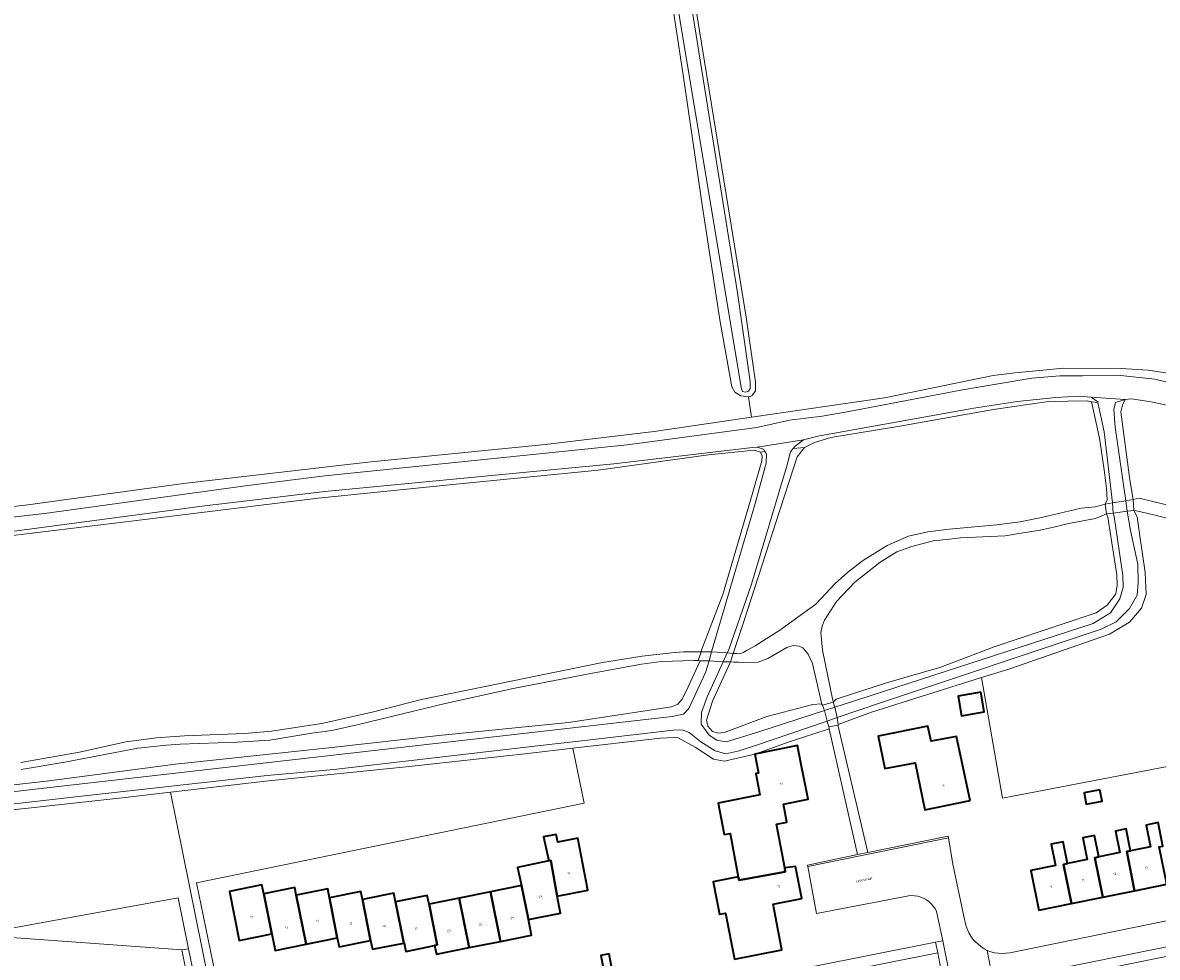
# Model space of a CAD drawing. Header units: metres. Extents: x 229229 to 231729, y 593167 to 595667.
# Tile 123 of 256: x 230033 to 230257, y 595183 to 595367. Entities that reach past the tile are written whole.
import ezdxf
from ezdxf.enums import TextEntityAlignment as Align

# ---------------------------------------------------------------- set-up
doc = ezdxf.new("R2010")
doc.units = ezdxf.units.M
for name, color, linetype, lineweight in [('B-WE-GR-GRAS-GV', 60, 'Continuous', 13), ('B-WE-GR-GROENVOORZIENING-GV', 80, 'Continuous', 18), ('B-WE-KW-KUNSTWERK-GV', 170, 'Continuous', 18), ('B-WE-OG-BEBOUWING-GV', 7, 'Continuous', 35), ('B-WE-OG-BEBOUWING-T18', 10, 'Continuous', 18), ('B-WE-OG-TERREIN_ERF-GV', 7, 'Continuous', 18), ('B-WE-OG-TOPOGRAFIE-T18', 10, 'Continuous', 18), ('B-WE-OG-WATER-GV', 130, 'Continuous', 18), ('B-WE-OG-WATER_SLOOT-GV', 120, 'Continuous', 18), ('B-WE-VH-ONVERHARD-GV', 252, 'Continuous', 18), ('B-WE-VH-VERHARDING_GESLOTEN-GV', 252, 'Continuous', 18), ('B-WE-VH-VERHARDING_HALFVERHARDING-GV', 252, 'Continuous', 18), ('B-WE-VH-VERHARDING_OPEN-GV', 252, 'Continuous', 18)]:
    doc.layers.add(name, color=color, linetype=linetype, lineweight=lineweight)
doc.styles.add('NLCS-ISO-M250-T18', font='NLCS-ISO.ttf', dxfattribs={"height": 0.45})

msp = doc.modelspace()

# ---------------------------------------------------------------- linework, layer by layer
at = {"layer": 'B-WE-GR-GRAS-GV'}
for points in [[(230011.275, 595269.704), (230034.468, 595272.435), (230065.109, 595276.654), (230101.397, 595280.866), (230136.312, 595284.299), (230157.754, 595286.888), (230176.946, 595289.722), (230176.297, 595293.723), (230174.817, 595293.905), (230173.656, 595294.613), (230173.013, 595295.69), (230170.756, 595308.472), (230167.294, 595331.066), (230163.581, 595356.196), (230159.826, 595380.858)], [(230164.736, 595378.064), (230167.102, 595363.366), (230175.898, 595309.424), (230177.69, 595296.57), (230177.733, 595294.898), (230176.99, 595293.921), (230176.323, 595293.72), (230176.297, 595293.723), (230176.946, 595289.722), (230203.127, 595293.531), (230224.47, 595297.919), (230228.734, 595298.451), (230233.641, 595298.867), (230238.316, 595299.34), (230249.678, 595299.307), (230254.975, 595298.935), (230259.722, 595298.272)]]:
    msp.add_lwpolyline(points, dxfattribs=at)
at = {"layer": 'B-WE-GR-GROENVOORZIENING-GV'}
for points in [[(230261.635, 595291.424), (230255.6, 595292.738), (230251.73, 595293.288), (230250.507, 595293.207), (230249.939, 595292.051), (230249.653, 595290.766), (230251.423, 595277.379), (230252.024, 595273.497), (230253.254, 595273.754), (230261.302, 595271.801)], [(230033.047, 595221.735), (230044.607, 595223.716), (230053.744, 595225.778), (230057.279, 595226.223), (230059.701, 595226.556), (230065.268, 595226.974), (230077.13, 595227.424), (230082.43, 595227.883), (230092.357, 595229.38), (230102.216, 595231.619), (230111.978, 595234.133), (230147.573, 595241.37), (230155.365, 595242.668), (230161.138, 595243.333), (230163.513, 595243.477), (230164.837, 595243.494), (230166.112, 595243.521), (230166.97, 595243.473), (230171.277, 595254.773), (230177.016, 595274.473), (230178.942, 595281.122), (230178.991, 595282.111), (230178.697, 595282.83), (230177.434, 595283.187), (230168.474, 595282.273), (230146.72, 595279.248), (230117.479, 595276.412), (230091.589, 595273.761), (230055.323, 595269.299), (230024.961, 595265.595)], [(230259.912, 595269.465), (230256.14, 595270.447), (230252.984, 595271.226), (230252.216, 595271.318), (230252.828, 595270.096), (230253.387, 595266.361), (230254.383, 595259.114), (230254.595, 595254.765), (230253.726, 595252.096), (230251.304, 595249.332), (230247.419, 595246.954), (230227.593, 595240.12), (230222.226, 595238.434), (230226.333, 595214.716), (230324.43, 595233.506)], [(230017.134, 595215.699), (230038.643, 595218.086), (230063.534, 595221.395), (230094.271, 595224.672), (230115.333, 595227.048), (230140.874, 595229.586), (230161.196, 595232.658), (230162.42, 595233.18), (230163.264, 595234.155), (230164.469, 595236.619), (230166.819, 595241.757), (230166.389, 595241.792), (230165.654, 595241.804), (230159.22, 595241.614), (230155.246, 595241.06), (230145.618, 595239.318), (230130.023, 595236.311), (230116.637, 595233.342), (230099.549, 595229.165), (230094.282, 595228.027), (230090.381, 595227.486), (230082.069, 595226.127), (230075.664, 595225.701), (230064.418, 595225.313), (230061.775, 595225.144), (230056.107, 595224.53), (230041.708, 595221.776), (230033.139, 595220.32)], [(230024.039, 595187.756), (230064.019, 595195.076), (230066.084, 595185.048), (230071.539, 595158.567), (230072.419, 595154.295), (230074.888, 595154.804), (230062.515, 595215.853), (230054.224, 595214.89), (230031.487, 595212.392)]]:
    msp.add_lwpolyline(points, dxfattribs=at)
for points in [[(230246.52, 595272.582), (230246.904, 595273.427), (230246.8, 595275.675), (230246.366, 595279.352), (230245.409, 595285.567), (230243.871, 595292.734), (230243.008, 595292.906), (230235.41, 595292.791), (230224.586, 595291.233), (230206.119, 595287.932), (230192.506, 595285.709), (230189.326, 595284.692), (230187.368, 595283.758), (230185.936, 595281.87), (230181.773, 595269.18), (230175.477, 595249.649), (230173.311, 595243.184), (230174.034, 595243.143), (230174.605, 595243.119), (230175.381, 595243.455), (230176.06, 595243.81), (230177.61, 595244.681), (230182.489, 595247.748), (230189.565, 595252.918), (230193.396, 595256.935), (230195.785, 595259.093), (230198.8, 595261.397), (230203.594, 595264.453), (230207.809, 595266.287), (230211.619, 595267.098), (230215.862, 595267.648), (230225.192, 595268.5), (230229.834, 595269.106), (230234.027, 595269.922), (230241.794, 595271.774), (230244.578, 595272.024)], [(230246.794, 595270.676), (230245.757, 595270.214), (230244.657, 595269.777), (230239.3, 595268.78), (230236.699, 595268.133), (230233.727, 595267.454), (230229.139, 595266.726), (230226.837, 595266.355), (230223.892, 595266.227), (230218.036, 595265.938), (230215.873, 595265.662), (230212.677, 595265.354), (230208.498, 595264.275), (230205.526, 595263.208), (230202.255, 595261.153), (230197.267, 595257.215), (230193.633, 595253.425), (230191.32, 595249.718), (230190.803, 595248.581), (230190.596, 595247.29), (230190.863, 595243.81), (230192.95, 595233.931), (230193.079, 595233.635), (230193.555, 595234.172), (230203.47, 595237.431), (230214.193, 595240.501), (230224.713, 595244.515), (230244.777, 595251.161), (230246.944, 595252.674), (230248.648, 595254.903), (230248.88, 595256.636), (230248.822, 595258.663), (230247.216, 595269.142), (230247.067, 595270.023)], [(230190.89, 595232.975), (230190.764, 595233.278), (230190.679, 595233.475), (230188.957, 595241.183), (230188.063, 595243.057), (230187.047, 595244.288), (230186.308, 595244.634), (230185.111, 595244.731), (230183.869, 595244.353), (230180.145, 595242.174), (230178.233, 595241.49), (230175.404, 595241.433), (230174.385, 595241.469), (230173.463, 595241.496), (230172.765, 595241.55), (230171.758, 595239.232), (230169.259, 595233.782), (230168.067, 595230.07), (230168.334, 595228.85), (230169.246, 595227.806), (230170.406, 595227.465), (230171.701, 595227.689), (230179.908, 595230.789), (230188.969, 595233.157), (230190.658, 595233.261)], [(230081.159, 595156.095), (230079.219, 595165.512), (230074.536, 595164.547), (230067.647, 595198), (230143.998, 595213.722), (230141.776, 595224.511), (230132.914, 595223.476), (230108.926, 595220.877), (230081.844, 595218.098), (230062.515, 595215.853), (230074.888, 595154.804)], [(230024.039, 595187.756), (230064.767, 595184.799), (230066.084, 595185.048), (230064.019, 595195.076)]]:
    msp.add_lwpolyline(points, close=True, dxfattribs=at)
at = {"layer": 'B-WE-KW-KUNSTWERK-GV'}
for points in [[(230247.994, 595272.827), (230246.52, 595272.582), (230246.794, 595270.676), (230248.146, 595270.81), (230250.902, 595271.191), (230252.216, 595271.318), (230252.024, 595273.497), (230250.637, 595273.266)], [(230166.97, 595243.473), (230166.919, 595243.318), (230166.389, 595241.792), (230166.819, 595241.757), (230168.557, 595241.711), (230171.345, 595241.566), (230172.765, 595241.55), (230173.311, 595243.184), (230172.138, 595243.299), (230169.072, 595243.47)], [(230192.142, 595228.705), (230193.988, 595229.033), (230193.988, 595229.174), (230193.794, 595230.555), (230193.326, 595232.604), (230193.023, 595233.572), (230190.89, 595232.975), (230191.281, 595231.943), (230191.817, 595229.881)]]:
    msp.add_lwpolyline(points, close=True, dxfattribs=at)
at = {"layer": 'B-WE-OG-BEBOUWING-GV'}
for points in [[(230222.077, 595235.531), (230217.58, 595234.76), (230218.239, 595230.919), (230222.736, 595231.69)], [(230219.975, 595214.201), (230217.293, 595226.863), (230212.256, 595225.908), (230211.659, 595228.853), (230201.88, 595226.925), (230203.177, 595220.523), (230209.106, 595221.662), (230211.016, 595212.413)], [(230174.266, 595199.219), (230174.471, 595198.557), (230183.549, 595200.213), (230183.483, 595200.954), (230181.852, 595209.559), (230183.905, 595209.966), (230183.225, 595213.524), (230188.045, 595214.473), (230186.704, 595221.295), (230185.965, 595225.035), (230177.569, 595223.375), (230178.309, 595219.635), (230177.755, 595219.526), (230178.559, 595215.321), (230170.338, 595213.711), (230171.511, 595207.507), (230172.741, 595207.754)], [(230245.513, 595216.318), (230242.416, 595215.756), (230242.823, 595213.512), (230245.92, 595214.074)], [(230252.335, 595196.475), (230250.776, 595204.165), (230251.56, 595204.324), (230250.687, 595208.632), (230248.575, 595208.204), (230249.434, 595203.966), (230245.305, 595203.129), (230244.521, 595202.97), (230246.094, 595195.21)], [(230252.335, 595196.475), (230258.657, 595197.756), (230257.164, 595205.125), (230257.887, 595205.271), (230256.955, 595209.869), (230254.609, 595209.393), (230255.476, 595205.117), (230251.56, 595204.324), (230250.776, 595204.165)], [(230138.676, 595195.401), (230144.728, 595196.606), (230142.698, 595206.808), (230138.772, 595206.027), (230138.467, 595207.562), (230135.993, 595207.071), (230136.999, 595202.353), (230137.397, 595202.441)], [(230239.918, 595193.958), (230238.359, 595201.648), (230239.143, 595201.807), (230238.277, 595206.083), (230235.926, 595205.606), (230236.779, 595201.401), (230231.93, 595200.418), (230233.503, 595192.658)], [(230239.143, 595201.807), (230238.359, 595201.648), (230239.918, 595193.958), (230246.094, 595195.21), (230244.521, 595202.97), (230245.305, 595203.129), (230244.446, 595207.367), (230242.156, 595206.903), (230243.029, 595202.594)], [(230138.676, 595195.401), (230137.397, 595202.441), (230136.999, 595202.353), (230130.866, 595201.033), (230131.607, 595197.466), (230132.995, 595190.788), (230139.311, 595192.028)], [(230183.483, 595200.954), (230183.549, 595200.213), (230174.471, 595198.557), (230174.266, 595199.219), (230169.4, 595198.207), (230170.61, 595191.822), (230171.813, 595192.063), (230173.541, 595182.959), (230182.856, 595184.819), (230181.159, 595193.798), (230186.808, 595194.936), (230185.604, 595201.257)], [(230080.897, 595195.858), (230080.546, 595197.61), (230074.141, 595196.306), (230076.08, 595186.684), (230082.472, 595187.974)], [(230089.271, 595185.935), (230087.299, 595195.603), (230087.292, 595195.602), (230087, 595197.103), (230080.897, 595195.858), (230082.472, 595187.974), (230083.13, 595184.684)], [(230125.512, 595196.244), (230127.474, 595186.497), (230133.629, 595187.733), (230132.995, 595190.788), (230131.607, 595197.466)], [(230087.299, 595195.603), (230089.271, 595185.935), (230095.377, 595187.194), (230093.862, 595195.095), (230093.83, 595195.089), (230093.485, 595196.846)], [(230093.862, 595195.095), (230095.377, 595187.194), (230095.724, 595185.426), (230101.943, 595186.69), (230100.338, 595194.721), (230100.015, 595196.337)], [(230101.943, 595186.69), (230102.293, 595184.937), (230108.497, 595186.16), (230106.848, 595194.301), (230106.51, 595195.967), (230100.338, 595194.721)], [(230113.445, 595193.824), (230113.079, 595195.546), (230106.848, 595194.301), (230108.497, 595186.16), (230108.527, 595186.166), (230108.858, 595184.521), (230114.514, 595185.704), (230115.015, 595185.832)], [(230121.324, 595185.262), (230119.359, 595195.01), (230113.445, 595193.824), (230115.015, 595185.832), (230114.514, 595185.704), (230114.906, 595183.974)], [(230119.359, 595195.01), (230121.324, 595185.262), (230127.474, 595186.497), (230125.512, 595196.244)], [(230148.865, 595184.046), (230147.253, 595183.735), (230148.229, 595178.677), (230149.841, 595178.988)]]:
    msp.add_lwpolyline(points, close=True, dxfattribs=at)
at = {"layer": 'B-WE-OG-TERREIN_ERF-GV'}
for points in [[(230324.43, 595233.506), (230226.333, 595214.716), (230222.226, 595238.434), (230200.535, 595231.618), (230193.988, 595229.174), (230193.988, 595229.033), (230193.989, 595228.862), (230199.831, 595204.01), (230215.652, 595207.205), (230215.702, 595206.91), (230216.58, 595201.7), (230218.859, 595190.79), (230218.976, 595190.248), (230219.119, 595189.713), (230219.287, 595189.185), (230219.481, 595188.666), (230219.7, 595188.157), (230220.086, 595187.542), (230220.521, 595186.96), (230221.002, 595186.415), (230221.525, 595185.912), (230222.089, 595185.454), (230222.688, 595185.043), (230223.318, 595184.682), (230224.026, 595184.428), (230224.757, 595184.247), (230225.501, 595184.139), (230226.253, 595184.106), (230227.005, 595184.148), (230227.748, 595184.265), (230264.082, 595191.635)], [(230175.852, 595178.907), (230213.149, 595186.336), (230214.594, 595186.623), (230213.361, 595192.405), (230213.066, 595192.945), (230212.712, 595193.448), (230212.303, 595193.908), (230211.844, 595194.318), (230211.342, 595194.673), (230210.802, 595194.969), (230210.233, 595195.202), (230209.64, 595195.368), (230209.033, 595195.466), (230208.418, 595195.495), (230207.804, 595195.453), (230207.199, 595195.342), (230189.745, 595191.973), (230188, 595201.226), (230187.944, 595201.521), (230197.778, 595203.584), (230192.223, 595228.339), (230184.539, 595225.838), (230177.542, 595223.386), (230171.608, 595222.006), (230169.461, 595222.338), (230165.858, 595224.75), (230162.51, 595226.537), (230161.69, 595226.634), (230159.03, 595226.526), (230141.776, 595224.511), (230143.998, 595213.722), (230067.647, 595198), (230074.536, 595164.547)], [(230030.073, 595179.048), (230036.428, 595180.361), (230036.786, 595178.644), (230042.895, 595179.909), (230043.243, 595178.224), (230049.426, 595179.509), (230049.794, 595177.787), (230055.376, 595178.917), (230055.077, 595180.544), (230057.851, 595181.116), (230058.213, 595179.368), (230062.156, 595180.178), (230064.122, 595170.957), (230066.98, 595171.564), (230068.047, 595166.367), (230068.446, 595166.459), (230064.767, 595184.799), (230024.039, 595187.756)]]:
    msp.add_lwpolyline(points, dxfattribs=at)
for points in [[(230222.736, 595231.69), (230218.239, 595230.919), (230217.58, 595234.76), (230222.077, 595235.531)], [(230219.975, 595214.201), (230211.016, 595212.413), (230209.106, 595221.662), (230203.177, 595220.523), (230201.88, 595226.925), (230211.659, 595228.853), (230212.256, 595225.908), (230217.293, 595226.863)], [(230174.266, 595199.219), (230172.741, 595207.754), (230171.511, 595207.507), (230170.338, 595213.711), (230178.559, 595215.321), (230177.755, 595219.526), (230178.309, 595219.635), (230177.569, 595223.375), (230185.965, 595225.035), (230186.704, 595221.295), (230188.045, 595214.473), (230183.225, 595213.524), (230183.905, 595209.966), (230181.852, 595209.559), (230183.483, 595200.954), (230185.604, 595201.257), (230186.808, 595194.936), (230181.159, 595193.798), (230182.856, 595184.819), (230173.541, 595182.959), (230171.813, 595192.063), (230170.61, 595191.822), (230169.4, 595198.207)], [(230245.92, 595214.074), (230242.823, 595213.512), (230242.416, 595215.756), (230245.513, 595216.318)], [(230257.887, 595205.271), (230257.164, 595205.125), (230258.657, 595197.756), (230252.335, 595196.475), (230246.094, 595195.21), (230239.918, 595193.958), (230233.503, 595192.658), (230231.93, 595200.418), (230236.779, 595201.401), (230235.926, 595205.606), (230238.277, 595206.083), (230239.143, 595201.807), (230243.029, 595202.594), (230242.156, 595206.903), (230244.446, 595207.367), (230245.305, 595203.129), (230249.434, 595203.966), (230248.575, 595208.204), (230250.687, 595208.632), (230251.56, 595204.324), (230255.476, 595205.117), (230254.609, 595209.393), (230256.955, 595209.869)], [(230139.311, 595192.028), (230132.995, 595190.788), (230133.629, 595187.733), (230127.474, 595186.497), (230121.324, 595185.262), (230114.906, 595183.974), (230114.514, 595185.704), (230108.858, 595184.521), (230108.527, 595186.166), (230108.497, 595186.16), (230102.293, 595184.937), (230101.943, 595186.69), (230095.724, 595185.426), (230095.377, 595187.194), (230089.271, 595185.935), (230083.13, 595184.684), (230082.472, 595187.974), (230076.08, 595186.684), (230074.141, 595196.306), (230080.546, 595197.61), (230080.897, 595195.858), (230087, 595197.103), (230087.292, 595195.602), (230087.299, 595195.603), (230093.485, 595196.846), (230093.83, 595195.089), (230093.862, 595195.095), (230100.015, 595196.337), (230100.338, 595194.721), (230106.51, 595195.967), (230106.848, 595194.301), (230113.079, 595195.546), (230113.445, 595193.824), (230119.359, 595195.01), (230125.512, 595196.244), (230131.607, 595197.466), (230130.866, 595201.033), (230136.999, 595202.353), (230135.993, 595207.071), (230138.467, 595207.562), (230138.772, 595206.027), (230142.698, 595206.808), (230144.728, 595196.606), (230138.676, 595195.401)], [(230148.865, 595184.046), (230149.841, 595178.988), (230148.229, 595178.677), (230147.253, 595183.735)], [(230199.61, 595101.177), (230200.333, 595096.793), (230229.852, 595102.648), (230229.429, 595104.805), (230224.586, 595128.476), (230220.146, 595150.014), (230216.568, 595168.429), (230213.569, 595184.227), (230178.215, 595177.181), (230180.495, 595165.82), (230184.305, 595164.825), (230188.807, 595142.976), (230189.24, 595140.389), (230192.821, 595140.958), (230195.974, 595122.576), (230199.026, 595104.718)]]:
    msp.add_lwpolyline(points, close=True, dxfattribs=at)
at = {"layer": 'B-WE-OG-WATER-GV'}
msp.add_lwpolyline([(230176.329, 595294.833), (230176.622, 595295.383), (230176.622, 595296.705), (230174.128, 595314.211), (230165.428, 595368.572), (230157.826, 595420.898), (230157.276, 595423.247), (230156.503, 595425.794), (230155.267, 595425.548), (230154.245, 595425.344), (230154.525, 595423.431), (230155.882, 595413.228), (230162.95, 595367.228), (230174.238, 595299.567), (230174.861, 595295.567), (230175.118, 595294.76), (230175.705, 595294.649)], close=True, dxfattribs=at)
for points in [[(230276.009, 595292.38), (230256.302, 595297.196), (230248.984, 595297.967), (230242.055, 595297.836), (230237.626, 595297.836), (230232.105, 595297.386), (230218.432, 595295.074), (230195.764, 595290.761), (230190.821, 595289.926), (230184.402, 595289.092), (230177.983, 595287.679), (230152.434, 595284.275), (230092.909, 595278.145), (230077.76, 595276.283), (230037.703, 595270.76), (230011.924, 595267.777)], [(230017.409, 595265.326), (230068.772, 595272.162), (230092.909, 595275.098), (230132.599, 595278.881), (230149.803, 595280.551), (230177.105, 595283.764), (230178.048, 595283.806), (230187.134, 595285.22), (230189.984, 595285.975), (230220.684, 595291.471), (230229.222, 595292.82), (230236.861, 595293.59), (230241.418, 595293.847), (230243.794, 595293.655), (230250.507, 595293.207), (230251.73, 595293.288), (230255.6, 595292.738), (230261.635, 595291.424)], [(230025.399, 595212.838), (230044.999, 595215.116), (230081.584, 595219.136), (230094.679, 595220.31), (230134.798, 595224.995), (230142.941, 595225.912), (230161.486, 595228.087), (230163.284, 595228.124), (230164.678, 595227.647), (230166.915, 595225.812), (230169.76, 595224.022), (230171.888, 595223.435), (230174.199, 595223.949), (230177.317, 595224.94), (230191.817, 595229.881), (230193.794, 595230.555), (230202.297, 595233.452), (230245.784, 595247.982), (230248.737, 595249.395), (230251.305, 595252.028), (230252.845, 595254.661), (230253.038, 595257.166), (230252.974, 595260.762), (230251.497, 595267.377), (230250.902, 595271.191), (230250.637, 595273.266), (230248.524, 595287.743), (230248.236, 595291.237), (230248.603, 595292.594), (230250.507, 595293.207), (230243.794, 595293.655), (230245.081, 595292.73), (230245.11, 595292.595), (230246.352, 595286.826), (230247.994, 595272.827), (230248.146, 595270.81), (230248.305, 595270.176), (230250.038, 595258.552), (230250.102, 595256.24), (230249.396, 595253.928), (230247.599, 595251.167), (230244.197, 595249.111), (230200.29, 595234.856), (230193.326, 595232.604), (230191.281, 595231.943), (230178.391, 595227.773), (230171.898, 595225.755), (230170.101, 595226.122), (230168.597, 595227.076), (230167.019, 595229.278), (230167.097, 595231.584), (230168.188, 595234.667), (230171.345, 595241.566), (230172.138, 595243.299), (230172.361, 595243.786), (230176.927, 595256.845), (230183.94, 595280.29), (230184.6, 595282.895), (230185.105, 595283.516), (230185.52, 595284.025), (230187.134, 595285.22), (230178.048, 595283.806), (230179.306, 595283.387), (230179.573, 595282.924), (230179.851, 595282.443), (230179.788, 595280.618), (230177.629, 595272.692), (230169.072, 595243.47), (230168.557, 595241.711), (230167.888, 595239.425), (230165.761, 595234.874), (230164.55, 595232.342), (230163.56, 595231.241), (230161.285, 595230.764), (230033.591, 595216.213), (230019.597, 595214.415)]]:
    msp.add_lwpolyline(points, dxfattribs=at)
at = {"layer": 'B-WE-OG-WATER_SLOOT-GV'}
for points in [[(230165.428, 595368.572), (230174.128, 595314.211), (230176.622, 595296.705), (230176.622, 595295.383), (230176.329, 595294.833), (230175.705, 595294.649), (230175.118, 595294.76), (230174.861, 595295.567), (230174.238, 595299.567), (230162.95, 595367.228), (230155.882, 595413.228)], [(230159.826, 595380.858), (230163.581, 595356.196), (230167.294, 595331.066), (230170.756, 595308.472), (230173.013, 595295.69), (230173.656, 595294.613), (230174.817, 595293.905), (230176.297, 595293.723), (230176.323, 595293.72), (230176.99, 595293.921), (230177.733, 595294.898), (230177.69, 595296.57), (230175.898, 595309.424), (230167.102, 595363.366), (230164.736, 595378.064)], [(230259.722, 595298.272), (230254.975, 595298.935), (230249.678, 595299.307), (230238.316, 595299.34), (230233.641, 595298.867), (230228.734, 595298.451), (230224.47, 595297.919), (230203.127, 595293.531), (230176.946, 595289.722), (230157.754, 595286.888), (230136.312, 595284.299), (230101.397, 595280.866), (230065.109, 595276.654), (230034.468, 595272.435), (230011.275, 595269.704)], [(230011.924, 595267.777), (230037.703, 595270.76), (230077.76, 595276.283), (230092.909, 595278.145), (230152.434, 595284.275), (230177.983, 595287.679), (230184.402, 595289.092), (230190.821, 595289.926), (230195.764, 595290.761), (230218.432, 595295.074), (230232.105, 595297.386), (230237.626, 595297.836), (230242.055, 595297.836), (230248.984, 595297.967), (230256.302, 595297.196), (230276.009, 595292.38)], [(230031.487, 595212.392), (230054.224, 595214.89), (230062.515, 595215.853), (230081.844, 595218.098), (230108.926, 595220.877), (230132.914, 595223.476), (230141.776, 595224.511), (230159.03, 595226.526), (230161.69, 595226.634), (230162.51, 595226.537), (230165.858, 595224.75), (230169.461, 595222.338), (230171.608, 595222.006), (230177.542, 595223.386), (230184.539, 595225.838), (230192.223, 595228.339), (230192.175, 595228.597), (230192.142, 595228.705), (230193.988, 595229.033), (230193.988, 595229.174), (230200.535, 595231.618), (230222.226, 595238.434), (230227.593, 595240.12), (230247.419, 595246.954), (230251.304, 595249.332), (230253.726, 595252.096), (230254.595, 595254.765), (230254.383, 595259.114), (230253.387, 595266.361), (230252.828, 595270.096), (230252.216, 595271.318), (230252.024, 595273.497), (230251.423, 595277.379), (230249.653, 595290.766), (230249.939, 595292.051), (230250.507, 595293.207), (230248.603, 595292.594), (230248.236, 595291.237), (230248.524, 595287.743), (230250.637, 595273.266), (230250.902, 595271.191), (230251.497, 595267.377), (230252.974, 595260.762), (230253.038, 595257.166), (230252.845, 595254.661), (230251.305, 595252.028), (230248.737, 595249.395), (230245.784, 595247.982), (230202.297, 595233.452), (230193.794, 595230.555), (230191.817, 595229.881), (230177.317, 595224.94), (230174.199, 595223.949), (230171.888, 595223.435), (230169.76, 595224.022), (230166.915, 595225.812), (230164.678, 595227.647), (230163.284, 595228.124), (230161.486, 595228.087), (230142.941, 595225.912), (230134.798, 595224.995), (230094.679, 595220.31), (230081.584, 595219.136), (230044.999, 595215.116), (230025.399, 595212.838)], [(230019.597, 595214.415), (230033.591, 595216.213), (230161.285, 595230.764), (230163.56, 595231.241), (230164.55, 595232.342), (230165.761, 595234.874), (230167.888, 595239.425), (230168.557, 595241.711), (230169.072, 595243.47), (230177.629, 595272.692), (230179.788, 595280.618), (230179.851, 595282.443), (230179.573, 595282.924), (230178.697, 595282.83), (230178.991, 595282.111), (230178.942, 595281.122), (230177.016, 595274.473), (230171.277, 595254.773), (230166.97, 595243.473), (230166.919, 595243.318), (230166.389, 595241.792), (230166.819, 595241.757), (230164.469, 595236.619), (230163.264, 595234.155), (230162.42, 595233.18), (230161.196, 595232.658), (230140.874, 595229.586), (230115.333, 595227.048), (230094.271, 595224.672), (230063.534, 595221.395), (230038.643, 595218.086), (230017.134, 595215.699)]]:
    msp.add_lwpolyline(points, dxfattribs=at)
for points in [[(230245.11, 595292.595), (230245.081, 595292.73), (230243.794, 595293.655), (230241.418, 595293.847), (230236.861, 595293.59), (230229.222, 595292.82), (230220.684, 595291.471), (230189.984, 595285.975), (230187.134, 595285.22), (230185.52, 595284.025), (230185.105, 595283.516), (230187.368, 595283.758), (230189.326, 595284.692), (230192.506, 595285.709), (230206.119, 595287.932), (230224.586, 595291.233), (230235.41, 595292.791), (230243.008, 595292.906), (230243.871, 595292.734)], [(230187.368, 595283.758), (230185.105, 595283.516), (230184.6, 595282.895), (230183.94, 595280.29), (230176.927, 595256.845), (230172.361, 595243.786), (230172.138, 595243.299), (230171.345, 595241.566), (230168.188, 595234.667), (230167.097, 595231.584), (230167.019, 595229.278), (230168.597, 595227.076), (230170.101, 595226.122), (230171.898, 595225.755), (230178.391, 595227.773), (230191.281, 595231.943), (230193.326, 595232.604), (230200.29, 595234.856), (230244.197, 595249.111), (230247.599, 595251.167), (230249.396, 595253.928), (230250.102, 595256.24), (230250.038, 595258.552), (230248.305, 595270.176), (230248.146, 595270.81), (230247.994, 595272.827), (230246.352, 595286.826), (230245.11, 595292.595), (230243.871, 595292.734), (230245.409, 595285.567), (230246.366, 595279.352), (230246.8, 595275.675), (230246.904, 595273.427), (230246.52, 595272.582), (230246.794, 595270.676), (230247.067, 595270.023), (230247.216, 595269.142), (230248.822, 595258.663), (230248.88, 595256.636), (230248.648, 595254.903), (230246.944, 595252.674), (230244.777, 595251.161), (230224.713, 595244.515), (230214.193, 595240.501), (230203.47, 595237.431), (230193.555, 595234.172), (230193.079, 595233.635), (230193.023, 595233.572), (230190.89, 595232.975), (230190.658, 595233.261), (230188.969, 595233.157), (230179.908, 595230.789), (230171.701, 595227.689), (230170.406, 595227.465), (230169.246, 595227.806), (230168.334, 595228.85), (230168.067, 595230.07), (230169.259, 595233.782), (230171.758, 595239.232), (230172.765, 595241.55), (230173.311, 595243.184), (230175.477, 595249.649), (230181.773, 595269.18), (230185.936, 595281.87)], [(230010.867, 595263.678), (230011.877, 595263.535), (230013.306, 595264.019), (230024.961, 595265.595), (230055.323, 595269.299), (230091.589, 595273.761), (230117.479, 595276.412), (230146.72, 595279.248), (230168.474, 595282.273), (230177.434, 595283.187), (230178.697, 595282.83), (230179.573, 595282.924), (230179.306, 595283.387), (230178.048, 595283.806), (230177.105, 595283.764), (230149.803, 595280.551), (230132.599, 595278.881), (230092.909, 595275.098), (230068.772, 595272.162), (230017.409, 595265.326), (230012.237, 595264.555), (230011.283, 595264.188)]]:
    msp.add_lwpolyline(points, close=True, dxfattribs=at)
at = {"layer": 'B-WE-VH-ONVERHARD-GV'}
msp.add_lwpolyline([(230166.97, 595243.473), (230166.919, 595243.318), (230166.389, 595241.792), (230166.819, 595241.757), (230168.557, 595241.711), (230171.345, 595241.566), (230172.765, 595241.55), (230173.311, 595243.184), (230172.138, 595243.299), (230169.072, 595243.47)], close=True, dxfattribs=at)
at = {"layer": 'B-WE-VH-VERHARDING_GESLOTEN-GV'}
for points in [[(230246.794, 595270.676), (230248.146, 595270.81), (230250.902, 595271.191), (230252.216, 595271.318), (230252.024, 595273.497), (230250.637, 595273.266), (230247.994, 595272.827), (230246.52, 595272.582)], [(230193.988, 595229.174), (230193.794, 595230.555), (230193.326, 595232.604), (230193.023, 595233.572), (230190.89, 595232.975), (230191.281, 595231.943), (230191.817, 595229.881), (230192.142, 595228.705), (230193.988, 595229.033)], [(230199.831, 595204.01), (230197.778, 595203.584), (230187.944, 595201.521), (230188, 595201.226), (230215.702, 595206.91), (230215.652, 595207.205)], [(230064.767, 595184.799), (230068.446, 595166.459), (230069.811, 595159.654), (230070.101, 595158.236), (230071.539, 595158.567), (230066.084, 595185.048)]]:
    msp.add_lwpolyline(points, close=True, dxfattribs=at)
for points in [[(230224.743, 595177.172), (230223.318, 595184.682), (230222.688, 595185.043), (230222.089, 595185.454), (230221.525, 595185.912), (230221.002, 595186.415), (230220.521, 595186.96), (230220.086, 595187.542), (230219.7, 595188.157), (230219.481, 595188.666), (230219.287, 595189.185), (230219.119, 595189.713), (230218.976, 595190.248), (230218.859, 595190.79), (230216.58, 595201.7), (230215.702, 595206.91), (230188, 595201.226), (230189.745, 595191.973), (230207.199, 595195.342), (230207.804, 595195.453), (230208.418, 595195.495), (230209.033, 595195.466), (230209.64, 595195.368), (230210.233, 595195.202), (230210.802, 595194.969), (230211.342, 595194.673), (230211.844, 595194.318), (230212.303, 595193.908), (230212.712, 595193.448), (230213.066, 595192.945), (230213.361, 595192.405), (230214.594, 595186.623), (230218.032, 595169.298)], [(230264.082, 595191.635), (230227.748, 595184.265), (230227.005, 595184.148), (230226.253, 595184.106), (230225.501, 595184.139), (230224.757, 595184.247), (230224.026, 595184.428), (230223.318, 595184.682), (230224.743, 595177.172)], [(230229.058, 595179.449), (230264.172, 595186.55)], [(230229.408, 595177.605), (230265.638, 595184.932), (230264.172, 595186.55), (230229.058, 595179.449)]]:
    msp.add_lwpolyline(points, dxfattribs=at)
at = {"layer": 'B-WE-VH-VERHARDING_HALFVERHARDING-GV'}
for points in [[(230261.302, 595271.801), (230253.254, 595273.754), (230252.024, 595273.497), (230252.216, 595271.318), (230252.984, 595271.226), (230256.14, 595270.447), (230259.912, 595269.465)], [(230033.139, 595220.32), (230041.708, 595221.776), (230056.107, 595224.53), (230061.775, 595225.144), (230064.418, 595225.313), (230075.664, 595225.701), (230082.069, 595226.127), (230090.381, 595227.486), (230094.282, 595228.027), (230099.549, 595229.165), (230116.637, 595233.342), (230130.023, 595236.311), (230145.618, 595239.318), (230155.246, 595241.06), (230159.22, 595241.614), (230165.654, 595241.804), (230166.389, 595241.792), (230166.919, 595243.318), (230166.97, 595243.473), (230166.112, 595243.521), (230164.837, 595243.494), (230163.513, 595243.477), (230161.138, 595243.333), (230155.365, 595242.668), (230147.573, 595241.37), (230111.978, 595234.133), (230102.216, 595231.619), (230092.357, 595229.38), (230082.43, 595227.883), (230077.13, 595227.424), (230065.268, 595226.974), (230059.701, 595226.556), (230057.279, 595226.223), (230053.744, 595225.778), (230044.607, 595223.716), (230033.047, 595221.735)]]:
    msp.add_lwpolyline(points, dxfattribs=at)
for points in [[(230172.765, 595241.55), (230173.463, 595241.496), (230174.385, 595241.469), (230175.404, 595241.433), (230178.233, 595241.49), (230180.145, 595242.174), (230183.869, 595244.353), (230185.111, 595244.731), (230186.308, 595244.634), (230187.047, 595244.288), (230188.063, 595243.057), (230188.957, 595241.183), (230190.679, 595233.475), (230190.764, 595233.278), (230190.89, 595232.975), (230193.023, 595233.572), (230193.079, 595233.635), (230192.95, 595233.931), (230190.863, 595243.81), (230190.596, 595247.29), (230190.803, 595248.581), (230191.32, 595249.718), (230193.633, 595253.425), (230197.267, 595257.215), (230202.255, 595261.153), (230205.526, 595263.208), (230208.498, 595264.275), (230212.677, 595265.354), (230215.873, 595265.662), (230218.036, 595265.938), (230223.892, 595266.227), (230226.837, 595266.355), (230229.139, 595266.726), (230233.727, 595267.454), (230236.699, 595268.133), (230239.3, 595268.78), (230244.657, 595269.777), (230245.757, 595270.214), (230246.794, 595270.676), (230246.52, 595272.582), (230244.578, 595272.024), (230241.794, 595271.774), (230234.027, 595269.922), (230229.834, 595269.106), (230225.192, 595268.5), (230215.862, 595267.648), (230211.619, 595267.098), (230207.809, 595266.287), (230203.594, 595264.453), (230198.8, 595261.397), (230195.785, 595259.093), (230193.396, 595256.935), (230189.565, 595252.918), (230182.489, 595247.748), (230177.61, 595244.681), (230176.06, 595243.81), (230175.381, 595243.455), (230174.605, 595243.119), (230174.034, 595243.143), (230173.311, 595243.184)], [(230197.778, 595203.584), (230199.831, 595204.01), (230193.989, 595228.862), (230193.988, 595229.033), (230192.142, 595228.705), (230192.175, 595228.597), (230192.223, 595228.339)]]:
    msp.add_lwpolyline(points, close=True, dxfattribs=at)
at = {"layer": 'B-WE-VH-VERHARDING_OPEN-GV'}
msp.add_lwpolyline([(230180.495, 595165.82), (230178.215, 595177.181), (230213.569, 595184.227), (230213.149, 595186.336), (230175.852, 595178.907), (230176.629, 595174.888), (230176.689, 595174.594), (230177.733, 595169.473), (230177.793, 595169.179), (230179.156, 595162.491), (230181.082, 595162.876), (230180.994, 595163.348)], close=True, dxfattribs=at)
msp.add_lwpolyline([(230218.032, 595169.298), (230214.594, 595186.623), (230213.149, 595186.336), (230213.569, 595184.227), (230216.568, 595168.429)], dxfattribs=at)

# ---------------------------------------------------------------- texts
at = {"layer": 'B-WE-OG-BEBOUWING-T18', "style": 'NLCS-ISO-M250-T18'}
for s, rotation, p in [('10', 11.1, (230182.779, 595217.513)), ('6', 11.2, (230214.713, 595217.23)), ('31', 11.2, (230140.921, 595199.926)), ('13', 11.4, (230248.42, 595199.763)), ('15', 11.4, (230254.702, 595201.036)), ('12', 11.3, (230182.277, 595197.348)), ('9', 11.4, (230235.916, 595197.228)), ('11', 11.4, (230242.211, 595198.504)), ('29', 11.1, (230135.382, 595195.333)), ('11', 11.4, (230078.485, 595191.25)), ('15', 11.6, (230091.516, 595190.482)), ('27', 11.3, (230129.764, 595191.037)), ('13', 11.5, (230085.402, 595189.229)), ('17', 11.5, (230098.08, 595189.986)), ('19', 11.1, (230104.621, 595189.473)), ('21', 11.8, (230110.867, 595189.028)), ('23', 11.3, (230117.328, 595188.54)), ('25', 11.3, (230123.611, 595189.801))]:
    msp.add_text(s, height=0.45, rotation=rotation, dxfattribs=at).set_placement(p, align=Align.MIDDLE)
at = {"layer": 'B-WE-OG-TOPOGRAFIE-T18', "style": 'NLCS-ISO-M250-T18'}
msp.add_text('Leliestraat', height=0.45, rotation=11.3, dxfattribs=at).set_placement((230199.109, 595198.637), align=Align.MIDDLE)

doc.saveas('drawing.dxf')
